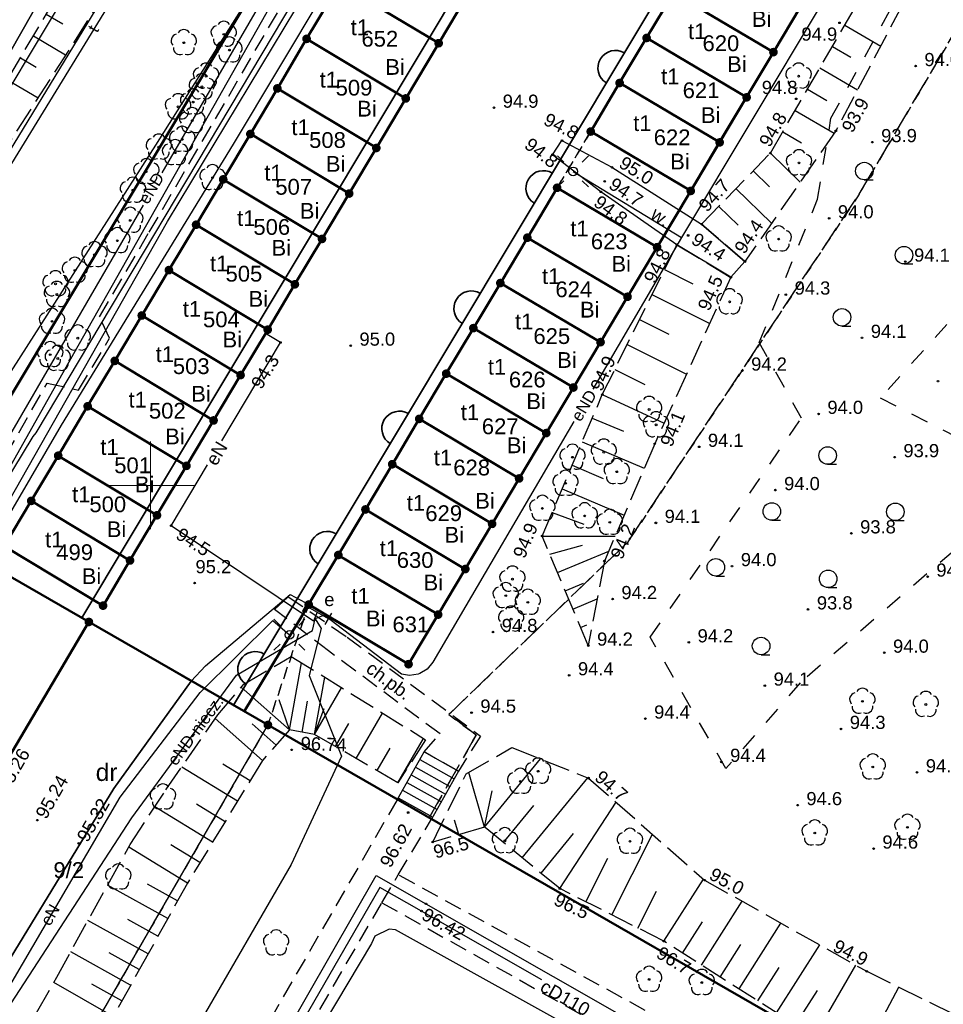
# Model space of a CAD drawing. Extents: x 7487549 to 7487844, y 5781020 to 5781260.
# Tile 3 of 13: x 7487593 to 7487645, y 5781070 to 5781127. Entities that reach past the tile are written whole.
import ezdxf

# ---------------------------------------------------------------- set-up
doc = ezdxf.new("R2010")
doc.units = 0
doc.header["$MEASUREMENT"] = 0
for name, pattern in [('4001', [0]), ('4002', [2, 1, -1]), ('4004', [4, 3, -1]), ('4010', [5, 3, -2]), ('4216', [0]), ('4512', [0]), ('4513', [3, 2, -1]), ('4731', [0]), ('4751', [0]), ('4761', [0]), ('4764', [3, 2, -1])]:
    doc.linetypes.add(name, pattern=pattern)
doc.layers.get('0').update_dxf_attribs({"linetype": 'CONTINUOUS'})
doc.layers.add('! strefy mpzp', color=150, linetype='CONTINUOUS', lineweight=50)
for name, color, linetype in [('1', 7, 'CONTINUOUS'), ('1246', 7, 'CONTINUOUS'), ('1361', 7, 'CONTINUOUS'), ('1363', 250, 'CONTINUOUS'), ('1422', 104, 'CONTINUOUS'), ('1423', 104, 'CONTINUOUS'), ('1434', 7, 'CONTINUOUS'), ('1709', 7, 'CONTINUOUS'), ('1736', 135, 'CONTINUOUS'), ('1766', 1, 'CONTINUOUS'), ('1811', 7, 'CONTINUOUS'), ('1812', 7, 'CONTINUOUS'), ('4512', 7, 'CONTINUOUS'), ('4513', 7, 'CONTINUOUS'), ('4731', 135, 'CONTINUOUS'), ('4751', 40, 'CONTINUOUS'), ('4761', 1, 'CONTINUOUS'), ('4764', 1, 'CONTINUOUS'), ('5214', 130, 'CONTINUOUS'), ('5216', 7, 'CONTINUOUS'), ('5220', 82, 'CONTINUOUS'), ('5230', 104, 'CONTINUOUS'), ('5310', 7, 'CONTINUOUS'), ('5334', 7, 'CONTINUOUS'), ('5434', 104, 'CONTINUOUS'), ('5511', 8, 'CONTINUOUS'), ('5515', 7, 'CONTINUOUS'), ('5852', 8, 'CONTINUOUS'), ('6216', 7, 'CONTINUOUS'), ('6230', 7, 'CONTINUOUS'), ('6302', 7, 'CONTINUOUS'), ('6731', 7, 'CONTINUOUS'), ('6751', 7, 'CONTINUOUS'), ('6761', 7, 'CONTINUOUS'), ('6801', 7, 'CONTINUOUS'), ('6802', 7, 'CONTINUOUS'), ('Nieprzekraczalna linia zabudowy', 7, 'CONTINUOUS')]:
    doc.layers.add(name, color=color, linetype=linetype)
doc.styles.get("Standard").update_dxf_attribs({"font": 'arial.ttf'})
doc.linetypes.add('3117-500', pattern='A,2.5,0,[3,ksztalty.shx,S=1,R=-90,X=0,Y=0],2.5', length=5)

# ---------------------------------------------------------------- blocks, each defined once
blk = doc.blocks.new('1363')
at = {"layer": '1363', "color": 250, "linetype": 'Continuous'}
for p, q in [((-1.06, 1.06), (-1.77, 1.77)), ((1.06, 1.06), (1.77, 1.77)), ((-1.06, -1.06), (-1.77, -1.77)), ((1.06, -1.06), (1.77, -1.77))]:
    blk.add_line(p, q, dxfattribs=at)
blk.add_circle((0, 0), 0.5, dxfattribs=at)
blk = doc.blocks.new('1361')
at = {"layer": '1361', "color": 7, "linetype": 'Continuous'}
blk.add_circle((0, 0), 0.5, dxfattribs=at)
blk = doc.blocks.new('1709')
at = {"layer": '1709', "color": 7, "linetype": 'Continuous'}
for p, q in [((-1.5, 0.75), (-1.5, -0.75)), ((-1.5, 0), (1.5, 0)), ((1.5, 0.75), (1.5, -0.75))]:
    blk.add_line(p, q, dxfattribs=at)
blk = doc.blocks.new('1736')
at = {"layer": '1736', "color": 212, "linetype": 'Continuous', "true_color": 0xd200d2}
blk.add_circle((0, 0), 0.09, dxfattribs=at)
blk = doc.blocks.new('1766')
at = {"layer": '1766', "color": 1, "linetype": 'Continuous'}
blk.add_circle((0, 0), 0.09, dxfattribs=at)
blk = doc.blocks.new('1811')
at = {"layer": '1811', "color": 7, "linetype": 'Continuous'}
blk.add_circle((0, 0), 0.09, dxfattribs=at)
blk = doc.blocks.new('1812')
at = {"layer": '1812', "color": 7, "linetype": 'Continuous'}
blk.add_circle((0, 0), 0.09, dxfattribs=at)
blk = doc.blocks.new('1423')
at = {"layer": '1423', "color": 104, "linetype": 'Continuous'}
for centre, start, end in [((0, 0.75), 30.19, 149.77), ((-0.71, 0.23), 102.5, 221.75), ((0.71, 0.23), 318.3, 77.49), ((-0.44, -0.61), 174.33, 293.45), ((0.44, -0.61), 246.24, 5.74)]:
    blk.add_arc(centre, 0.75, start, end, dxfattribs=at)
blk = doc.blocks.new('1422')
at = {"layer": '1422', "color": 96, "linetype": 'Continuous', "true_color": 0x008000}
blk.add_circle((0, 0), 0.1, dxfattribs=at)
for centre, start, end in [((0, 0.75), 30.19, 149.77), ((-0.71, 0.23), 102.5, 221.75), ((0.71, 0.23), 318.3, 77.49), ((-0.44, -0.61), 174.33, 293.45), ((0.44, -0.61), 246.24, 5.74)]:
    blk.add_arc(centre, 0.75, start, end, dxfattribs=at)
blk = doc.blocks.new('1246')
at = {"linetype": 'Continuous', "true_color": 0xfeffff}
h = blk.add_hatch(color=7, dxfattribs=at)
h.dxf.hatch_style = 1
h.paths.add_polyline_path([(-0.25, 0, 1), (0.25, 0, 1)])
at = {"linetype": 'Continuous', "lineweight": 0}
h = blk.add_hatch(color=0, dxfattribs=at)
edge = h.paths.add_edge_path()
edge.add_arc((0, 0), 0.045, 0, 360)
blk = doc.blocks.new('1434')
at = {"layer": '1434', "color": 0, "linetype": 'Continuous'}
blk.add_line((0, -1), (1, -1), dxfattribs=at)
blk.add_circle((0, 0), 1, dxfattribs=at)
blk = doc.blocks.new('*U341')
at = {"layer": 'Nieprzekraczalna linia zabudowy', "color": 150, "lineweight": 35}
blk.add_arc((2.404, 0), 1, 0, 180, dxfattribs=at)
blk = doc.blocks.new('*U342')
at = {"layer": '! strefy mpzp', "color": 0, "linetype": 'ByBlock', "lineweight": -2, "transparency": 16777216, "rotation": 59.06851065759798}
for p in [(7487625.305, 5781121.766), (7487621.193, 5781114.904), (7487617.081, 5781108.041), (7487612.969, 5781101.179), (7487608.856, 5781094.317), (7487604.744, 5781087.455)]:
    blk.add_blockref('*U341', p, dxfattribs=at)

msp = doc.modelspace()

# ---------------------------------------------------------------- linework, layer by layer
at = {"layer": '! strefy mpzp'}
for points in [[(7487686.301, 5781040.558), (7487683.08, 5781042.41), (7487658.82, 5781056.35), (7487655.97, 5781057.99), (7487652.99, 5781059.7), (7487651.02, 5781060.84), (7487606.7, 5781086.33), (7487596.478, 5781092.208), (7487590.35, 5781095.73), (7487587.4, 5781097.42), (7487667.23, 5781230.64), (7487679.81, 5781251.643)], [(7487605.351, 5781087.106), (7487609.03, 5781093.2), (7487614.73, 5781089.8), (7487616.416, 5781092.632), (7487617.965, 5781095.232), (7487619.5, 5781097.81), (7487621.04, 5781100.4), (7487622.59, 5781102.99), (7487624.14, 5781105.59), (7487625.69, 5781108.18), (7487627.23, 5781110.77), (7487628.92, 5781113.6), (7487630.84, 5781116.81), (7487632.49, 5781119.58), (7487634.032, 5781122.153), (7487635.56, 5781124.73), (7487637.1, 5781127.31)]]:
    msp.add_lwpolyline(points, dxfattribs=at)
at = {"linetype": 'Continuous', "lineweight": 18, "ltscale": 0.5}
for points in [[(7487600, 5781097.5), (7487600, 5781100), (7487600, 5781102.5)], [(7487597.5, 5781100), (7487600, 5781100), (7487602.5, 5781100)]]:
    msp.add_lwpolyline(points, dxfattribs=at)
at = {"layer": '4512', "color": 7, "linetype": '4512', "lineweight": 25}
msp.add_lwpolyline([(7487589.643, 5781069.199), (7487597.909, 5781082.709), (7487602.318, 5781088.84), (7487603.138, 5781089.7), (7487607.967, 5781093.77), (7487608.837, 5781093.321)], dxfattribs=at)
at = {"layer": '4513', "color": 7, "linetype": '4513', "ltscale": 0.5}
for p, q in [((7487607.085, 5781092.924), (7487607.862, 5781093.649)), ((7487607.862, 5781093.649), (7487611.23, 5781091.34)), ((7487610.157, 5781090.56), (7487607.085, 5781092.924)), ((7487611.23, 5781091.34), (7487618.842, 5781085.698)), ((7487616.528, 5781085.827), (7487610.157, 5781090.56)), ((7487615.613, 5781084.797), (7487616.528, 5781085.827)), ((7487618.842, 5781085.698), (7487617.583, 5781083.691)), ((7487617.583, 5781083.691), (7487615.613, 5781084.797)), ((7487614.078, 5781082.062), (7487600.807, 5781059.103)), ((7487614.136, 5781077.782), (7487616.048, 5781080.956)), ((7487613.207, 5781076.184), (7487614.136, 5781077.782)), ((7487653.23, 5781056.33), (7487614.136, 5781077.782)), ((7487603.639, 5781059.724), (7487613.207, 5781076.184)), ((7487613.207, 5781076.184), (7487627.597, 5781068.113))]:
    msp.add_line(p, q, dxfattribs=at)
at = {"layer": '4731', "color": 212, "linetype": '4731', "true_color": 0xd200d2}
for points in [[(7487602.536, 5781059.672), (7487612.889, 5781077.742)], [(7487612.889, 5781077.742), (7487615.722, 5781076.123), (7487626.613, 5781069.899)], [(7487613.099, 5781077.062), (7487600.876, 5781055.879)], [(7487622.345, 5781071.783), (7487615.471, 5781075.708), (7487613.099, 5781077.062)]]:
    msp.add_lwpolyline(points, dxfattribs=at)
at = {"layer": '4751', "color": 30, "linetype": '4751', "true_color": 0xff9100}
for points in [[(7487562.711, 5781072.775), (7487579.318, 5781099.625), (7487588.965, 5781113.316), (7487610.277, 5781148.081), (7487631.831, 5781186.04), (7487651.053, 5781216.604), (7487668.994, 5781246.81), (7487672.033, 5781251.772)], [(7487583.267, 5781083.903), (7487600.972, 5781115.056), (7487614.96, 5781138.247), (7487621.2, 5781148.481), (7487626.874, 5781157.683), (7487634.151, 5781169.722), (7487641.306, 5781181.443), (7487662.373, 5781216.628), (7487673.625, 5781235.315), (7487678.867, 5781244.046), (7487683.31, 5781251.585)], [(7487590.392, 5781095.702), (7487594.927, 5781103.439), (7487604.733, 5781119.482), (7487627.917, 5781158.174), (7487644.366, 5781185.497), (7487664.341, 5781218.674), (7487664.776, 5781219.407)]]:
    msp.add_lwpolyline(points, dxfattribs=at)
at = {"layer": '4761', "color": 1, "linetype": '4761'}
for points in [[(7487585.339, 5781111.651), (7487601.955, 5781139.376), (7487624.317, 5781178.347), (7487624.811, 5781178.377), (7487625.229, 5781178.642), (7487625.39, 5781178.87), (7487625.5, 5781179.352), (7487625.364, 5781179.828), (7487625.285, 5781179.943), (7487637.495, 5781199.739), (7487648.846, 5781218.426), (7487662.086, 5781240.401), (7487668.905, 5781251.823)], [(7487669.383, 5781241.205), (7487662.372, 5781228.299), (7487658.477, 5781220.849), (7487645.397, 5781195.287), (7487634.052, 5781173.219), (7487625.55, 5781159.259), (7487616.625, 5781144.537), (7487611.387, 5781136.003), (7487606.912, 5781128.629), (7487600.642, 5781117.84)], [(7487683.471, 5781201.846), (7487682.932, 5781200.893), (7487679.145, 5781195.713), (7487661.635, 5781166.651), (7487647.579, 5781142.994), (7487646.364, 5781140.951), (7487630.318, 5781114.151), (7487625.244, 5781105.494)], [(7487585.3, 5781089.239), (7487585.783, 5781089.782), (7487589.879, 5781096.982), (7487589.861, 5781097.121), (7487593.295, 5781102.798), (7487593.471, 5781103.001), (7487607.607, 5781126.711), (7487611.218, 5781132.797), (7487618.744, 5781145.283), (7487624.545, 5781154.827)], [(7487585.3, 5781089.239), (7487595.62, 5781107.539), (7487607.732, 5781128.941), (7487612.344, 5781136.514), (7487618.06, 5781145.941), (7487619.773, 5781148.73)], [(7487624.123, 5781117.918), (7487630.318, 5781114.151)], [(7487599.572, 5781115.999), (7487588.487, 5781096.923), (7487585.299, 5781091.44), (7487583.1, 5781087.938), (7487578.608, 5781080.148), (7487575.656, 5781075.108)], [(7487604.074, 5781102.551), (7487607.42, 5781108.16), (7487606.566, 5781108.676)], [(7487624.167, 5781103.657), (7487616.109, 5781089.91), (7487615.799, 5781089.521), (7487615.377, 5781089.259), (7487615.278, 5781089.222), (7487614.786, 5781089.15), (7487614.319, 5781089.238), (7487609.922, 5781092.595), (7487609.39, 5781092.38)], [(7487609.51, 5781092.76), (7487609.31, 5781092.26), (7487601.18, 5781097.7), (7487603.256, 5781101.18)], [(7487584.327, 5781058.805), (7487590.171, 5781068.424), (7487598.267, 5781082.212), (7487602.829, 5781088.193), (7487606.992, 5781092.287), (7487607.931, 5781091.476)], [(7487590.227, 5781067.69), (7487591.774, 5781070.032), (7487598.929, 5781081.026), (7487604.911, 5781089.178), (7487609.238, 5781091.718), (7487609.39, 5781092.38)], [(7487609.39, 5781092.38), (7487609.75, 5781091.841), (7487609.055, 5781089.15), (7487610.895, 5781084.547), (7487608.033, 5781078.364), (7487602.726, 5781069.205)], [(7487637.505, 5781061.579), (7487613.994, 5781074.63), (7487613.625, 5781074.668), (7487612.812, 5781074.274), (7487612.609, 5781073.855), (7487603.162, 5781058.014), (7487602.831, 5781057.556), (7487598.857, 5781049.704), (7487600.51, 5781048.82)]]:
    msp.add_lwpolyline(points, dxfattribs=at)
at = {"layer": '4764', "color": 1, "linetype": '4764', "ltscale": 0.5}
msp.add_lwpolyline([(7487571.611, 5781066.099), (7487572.734, 5781068.046), (7487572.774, 5781068.626), (7487574.124, 5781070.846), (7487583.54, 5781087.386), (7487594.106, 5781105.837), (7487595.896, 5781105.438), (7487597.665, 5781108.398), (7487597.095, 5781109.628), (7487599.924, 5781114.458), (7487611.22, 5781133.77), (7487611.73, 5781134.14), (7487612.679, 5781135.751), (7487612.579, 5781136.341), (7487613.639, 5781138.061), (7487615.259, 5781138.021), (7487627.824, 5781158.676), (7487627.204, 5781159.446), (7487628.094, 5781161.006), (7487627.974, 5781161.676), (7487640.49, 5781182.051)], dxfattribs=at)
at = {"layer": '5214', "color": 7, "linetype": '4010', "lineweight": 35, "ltscale": 0.5}
for points in [[(7487679.81, 5781251.643), (7487667.23, 5781230.64), (7487587.4, 5781097.42), (7487569.383, 5781067.434)], [(7487569.383, 5781067.434), (7487587.4, 5781097.42), (7487667.23, 5781230.64), (7487679.81, 5781251.643)]]:
    msp.add_lwpolyline(points, dxfattribs=at)
at = {"layer": '5216', "color": 7, "linetype": '4216'}
for points in [[(7487664.351, 5781251.899), (7487562.516, 5781072.984)], [(7487562.516, 5781072.984), (7487664.351, 5781251.899)], [(7487764.501, 5781247.902), (7487714.69, 5781161.49), (7487712.48, 5781162.76), (7487652.99, 5781059.7), (7487651.02, 5781060.84), (7487606.7, 5781086.33), (7487596.48, 5781092.21), (7487590.35, 5781095.73), (7487587.4, 5781097.42), (7487667.23, 5781230.64), (7487679.81, 5781251.643)], [(7487679.81, 5781251.643), (7487667.23, 5781230.64), (7487587.4, 5781097.42)], [(7487618.12, 5781128.04), (7487616.45, 5781125.24), (7487610.79, 5781128.63), (7487612.47, 5781131.44), (7487618.12, 5781128.04)], [(7487637.1, 5781127.31), (7487635.56, 5781124.73), (7487629.85, 5781128.12), (7487631.39, 5781130.69), (7487637.1, 5781127.31)], [(7487614.57, 5781122.09), (7487608.91, 5781125.49), (7487610.79, 5781128.63), (7487616.45, 5781125.24), (7487614.57, 5781122.09)], [(7487635.56, 5781124.73), (7487634.03, 5781122.15), (7487628.32, 5781125.54), (7487629.85, 5781128.12), (7487635.56, 5781124.73)], [(7487614.57, 5781122.09), (7487612.89, 5781119.26), (7487607.24, 5781122.66), (7487608.91, 5781125.49), (7487614.57, 5781122.09)], [(7487634.03, 5781122.15), (7487632.49, 5781119.58), (7487626.78, 5781122.97), (7487628.32, 5781125.54), (7487634.03, 5781122.15)], [(7487632.49, 5781119.58), (7487630.84, 5781116.81), (7487625.13, 5781120.2), (7487626.78, 5781122.97), (7487632.49, 5781119.58)], [(7487612.89, 5781119.26), (7487611.34, 5781116.66), (7487605.7, 5781120.06), (7487607.24, 5781122.66), (7487612.89, 5781119.26)], [(7487611.34, 5781116.66), (7487609.79, 5781114.07), (7487604.15, 5781117.47), (7487605.7, 5781120.06), (7487611.34, 5781116.66)], [(7487609.79, 5781114.07), (7487608.24, 5781111.48), (7487602.6, 5781114.88), (7487604.15, 5781117.47), (7487609.79, 5781114.07)], [(7487628.92, 5781113.6), (7487627.23, 5781110.77), (7487621.51, 5781114.14), (7487623.21, 5781116.99), (7487628.92, 5781113.6)], [(7487608.24, 5781111.48), (7487606.69, 5781108.89), (7487601.05, 5781112.29), (7487602.6, 5781114.88), (7487608.24, 5781111.48)], [(7487627.23, 5781110.77), (7487625.69, 5781108.18), (7487619.97, 5781111.55), (7487621.51, 5781114.14), (7487627.23, 5781110.77)], [(7487606.69, 5781108.89), (7487605.14, 5781106.3), (7487599.5, 5781109.7), (7487601.05, 5781112.29), (7487606.69, 5781108.89)], [(7487625.69, 5781108.18), (7487624.14, 5781105.59), (7487618.43, 5781108.98), (7487619.97, 5781111.55), (7487625.69, 5781108.18)], [(7487605.14, 5781106.3), (7487603.6, 5781103.71), (7487597.96, 5781107.11), (7487599.5, 5781109.7), (7487605.14, 5781106.3)], [(7487624.14, 5781105.59), (7487622.59, 5781102.99), (7487616.88, 5781106.38), (7487618.43, 5781108.98), (7487624.14, 5781105.59)], [(7487603.6, 5781103.71), (7487602.05, 5781101.12), (7487596.41, 5781104.52), (7487597.96, 5781107.11), (7487603.6, 5781103.71)], [(7487622.59, 5781102.99), (7487621.04, 5781100.4), (7487615.34, 5781103.8), (7487616.88, 5781106.38), (7487622.59, 5781102.99)], [(7487602.05, 5781101.12), (7487600.37, 5781098.3), (7487594.73, 5781101.7), (7487596.41, 5781104.52), (7487602.05, 5781101.12)], [(7487621.04, 5781100.4), (7487619.5, 5781097.81), (7487613.8, 5781101.21), (7487615.34, 5781103.8), (7487621.04, 5781100.4)], [(7487600.37, 5781098.3), (7487598.83, 5781095.72), (7487593.19, 5781099.12), (7487594.73, 5781101.7), (7487600.37, 5781098.3)], [(7487619.5, 5781097.81), (7487617.97, 5781095.23), (7487612.27, 5781098.63), (7487613.8, 5781101.21), (7487619.5, 5781097.81)], [(7487598.83, 5781095.72), (7487597.29, 5781093.14), (7487591.65, 5781096.54), (7487593.19, 5781099.12), (7487598.83, 5781095.72)], [(7487616.42, 5781092.63), (7487610.72, 5781096.03), (7487612.27, 5781098.63), (7487617.97, 5781095.23), (7487616.42, 5781092.63)], [(7487614.73, 5781089.8), (7487609.03, 5781093.2), (7487610.72, 5781096.03), (7487616.42, 5781092.63), (7487614.73, 5781089.8)], [(7487584.75, 5781072.39), (7487578.5, 5781075.95), (7487590.35, 5781095.73), (7487596.48, 5781092.21), (7487584.75, 5781072.39)], [(7487595.19, 5781066.39), (7487584.75, 5781072.39), (7487596.48, 5781092.21), (7487606.7, 5781086.33), (7487595.19, 5781066.39)], [(7487595.19, 5781066.39), (7487606.7, 5781086.33), (7487651.02, 5781060.84), (7487652.99, 5781059.7), (7487655.97, 5781057.99), (7487658.82, 5781056.35), (7487671.11, 5781049.28), (7487659.78, 5781029.27), (7487647.35, 5781036.41), (7487639.55, 5781040.9), (7487626.4, 5781048.46), (7487595.19, 5781066.39)]]:
    msp.add_lwpolyline(points, dxfattribs=at)
at = {"layer": '5220', "color": 96, "linetype": '4004', "ltscale": 0.5, "true_color": 0x008000}
msp.add_lwpolyline([(7487671.81, 5781092.3), (7487652.99, 5781059.7), (7487651.02, 5781060.84), (7487615.9, 5781081.04), (7487618.59, 5781085.75), (7487617.03, 5781086.93), (7487627.26, 5781096.78), (7487640.46, 5781116.63), (7487647.96, 5781129.34), (7487671.81, 5781092.3)], dxfattribs=at)
at = {"layer": '5230', "color": 104, "linetype": '4002', "ltscale": 0.5}
for points in [[(7487679.81, 5781251.643), (7487667.23, 5781230.64), (7487659.05, 5781216.99), (7487658.18, 5781215.55), (7487587.4, 5781097.42), (7487569.383, 5781067.434)], [(7487587.4, 5781097.42), (7487658.18, 5781215.55)], [(7487689.76, 5781123.41), (7487671.81, 5781092.3), (7487652.99, 5781059.7), (7487651.02, 5781060.84), (7487615.9, 5781081.04), (7487618.59, 5781085.75), (7487617.03, 5781086.93), (7487627.26, 5781096.78), (7487640.46, 5781116.63), (7487647.96, 5781129.34), (7487653.92, 5781139.47), (7487677.85, 5781180.13)], [(7487637.1, 5781127.31), (7487635.56, 5781124.73), (7487634.03, 5781122.15), (7487632.49, 5781119.58), (7487630.84, 5781116.81), (7487625.13, 5781120.2), (7487626.78, 5781122.97), (7487628.32, 5781125.54), (7487629.85, 5781128.12), (7487631.39, 5781130.69), (7487632.93, 5781133.27), (7487634.47, 5781135.84), (7487636, 5781138.42), (7487637.54, 5781141), (7487639.19, 5781143.77), (7487644.9, 5781140.39), (7487643.25, 5781137.62), (7487641.71, 5781135.05), (7487640.18, 5781132.47), (7487638.64, 5781129.89), (7487637.1, 5781127.31)], [(7487647.96, 5781129.34), (7487640.46, 5781116.63), (7487627.26, 5781096.78), (7487617.03, 5781086.93), (7487618.59, 5781085.75), (7487615.9, 5781081.04), (7487606.7, 5781086.33), (7487609.03, 5781093.2), (7487614.73, 5781089.8), (7487616.42, 5781092.63), (7487617.97, 5781095.23), (7487619.5, 5781097.81), (7487621.04, 5781100.4), (7487622.59, 5781102.99), (7487624.14, 5781105.59), (7487625.69, 5781108.18), (7487627.23, 5781110.77), (7487628.92, 5781113.6), (7487623.21, 5781116.99), (7487625.13, 5781120.2), (7487630.84, 5781116.81), (7487632.49, 5781119.58), (7487634.03, 5781122.15), (7487635.56, 5781124.73), (7487637.1, 5781127.31)], [(7487618.12, 5781128.04), (7487616.45, 5781125.24), (7487614.57, 5781122.09), (7487612.89, 5781119.26), (7487611.34, 5781116.66), (7487609.79, 5781114.07), (7487608.24, 5781111.48), (7487606.69, 5781108.89), (7487605.14, 5781106.3), (7487603.6, 5781103.71), (7487602.05, 5781101.12), (7487600.37, 5781098.3), (7487598.83, 5781095.72), (7487597.29, 5781093.14), (7487591.65, 5781096.54), (7487593.19, 5781099.12), (7487594.73, 5781101.7), (7487596.41, 5781104.52), (7487597.96, 5781107.11), (7487599.5, 5781109.7), (7487601.05, 5781112.29), (7487602.6, 5781114.88), (7487604.15, 5781117.47), (7487605.7, 5781120.06), (7487607.24, 5781122.66), (7487608.91, 5781125.49), (7487610.79, 5781128.63)], [(7487629.85, 5781128.12), (7487628.32, 5781125.54), (7487626.78, 5781122.97), (7487625.13, 5781120.2), (7487623.21, 5781116.99), (7487621.51, 5781114.14), (7487619.97, 5781111.55), (7487618.43, 5781108.98), (7487616.88, 5781106.38), (7487615.34, 5781103.8), (7487613.8, 5781101.21), (7487612.27, 5781098.63), (7487610.72, 5781096.03), (7487609.03, 5781093.2), (7487606.7, 5781086.33), (7487596.48, 5781092.21), (7487590.35, 5781095.73)], [(7487622.59, 5781102.99), (7487621.04, 5781100.4), (7487619.5, 5781097.81), (7487617.97, 5781095.23), (7487616.42, 5781092.63), (7487614.73, 5781089.8), (7487609.03, 5781093.2), (7487610.72, 5781096.03), (7487612.27, 5781098.63), (7487613.8, 5781101.21), (7487615.34, 5781103.8), (7487616.88, 5781106.38), (7487618.43, 5781108.98), (7487619.97, 5781111.55), (7487621.51, 5781114.14), (7487623.21, 5781116.99), (7487628.92, 5781113.6), (7487627.23, 5781110.77), (7487625.69, 5781108.18), (7487624.14, 5781105.59), (7487622.59, 5781102.99)], [(7487572.337, 5781065.683), (7487578.5, 5781075.95), (7487590.35, 5781095.73), (7487596.48, 5781092.21), (7487584.75, 5781072.39)], [(7487578.651, 5781062.061), (7487584.75, 5781072.39), (7487596.48, 5781092.21), (7487606.7, 5781086.33), (7487595.19, 5781066.39), (7487589.202, 5781056.009)], [(7487589.202, 5781056.009), (7487595.19, 5781066.39), (7487606.7, 5781086.33), (7487615.9, 5781081.04), (7487651.02, 5781060.84), (7487652.99, 5781059.7), (7487655.97, 5781057.99), (7487658.82, 5781056.35), (7487671.11, 5781049.28), (7487683.08, 5781042.41), (7487686.301, 5781040.558)]]:
    msp.add_lwpolyline(points, dxfattribs=at)
at = {"layer": '5310', "color": 7, "linetype": '4001', "lineweight": 50}
for points in [[(7487618.12, 5781128.041), (7487616.45, 5781125.241), (7487610.79, 5781128.63), (7487612.47, 5781131.44), (7487618.12, 5781128.041)], [(7487637.098, 5781127.315), (7487635.559, 5781124.734), (7487629.849, 5781128.124), (7487631.388, 5781130.694), (7487637.098, 5781127.315)], [(7487616.45, 5781125.241), (7487614.571, 5781122.091), (7487608.911, 5781125.49), (7487610.79, 5781128.63), (7487616.45, 5781125.241)], [(7487635.559, 5781124.734), (7487634.029, 5781122.154), (7487628.319, 5781125.543), (7487629.849, 5781128.124), (7487635.559, 5781124.734)], [(7487614.571, 5781122.091), (7487612.892, 5781119.261), (7487607.242, 5781122.659), (7487608.911, 5781125.49), (7487614.571, 5781122.091)], [(7487634.029, 5781122.154), (7487632.49, 5781119.584), (7487626.78, 5781122.973), (7487628.319, 5781125.543), (7487634.029, 5781122.154)], [(7487632.49, 5781119.584), (7487630.84, 5781116.814), (7487625.13, 5781120.203), (7487626.78, 5781122.973), (7487632.49, 5781119.584)], [(7487612.892, 5781119.261), (7487611.342, 5781116.66), (7487605.702, 5781120.059), (7487607.242, 5781122.659), (7487612.892, 5781119.261)], [(7487611.342, 5781116.66), (7487609.793, 5781114.07), (7487604.153, 5781117.469), (7487605.702, 5781120.059), (7487611.342, 5781116.66)], [(7487609.793, 5781114.07), (7487608.244, 5781111.48), (7487602.604, 5781114.879), (7487604.153, 5781117.469), (7487609.793, 5781114.07)], [(7487628.921, 5781113.603), (7487627.232, 5781110.773), (7487621.512, 5781114.142), (7487623.211, 5781116.992), (7487628.921, 5781113.603)], [(7487608.244, 5781111.48), (7487606.694, 5781108.89), (7487601.054, 5781112.288), (7487602.604, 5781114.879), (7487608.244, 5781111.48)], [(7487627.232, 5781110.773), (7487625.692, 5781108.183), (7487619.972, 5781111.552), (7487621.512, 5781114.142), (7487627.232, 5781110.773)], [(7487606.694, 5781108.89), (7487605.145, 5781106.299), (7487599.505, 5781109.698), (7487601.054, 5781112.288), (7487606.694, 5781108.89)], [(7487625.692, 5781108.183), (7487624.143, 5781105.593), (7487618.433, 5781108.982), (7487619.972, 5781111.552), (7487625.692, 5781108.183)], [(7487605.145, 5781106.299), (7487603.595, 5781103.709), (7487597.955, 5781107.108), (7487599.505, 5781109.698), (7487605.145, 5781106.299)], [(7487624.143, 5781105.593), (7487622.594, 5781102.993), (7487616.884, 5781106.381), (7487618.433, 5781108.982), (7487624.143, 5781105.593)], [(7487603.595, 5781103.709), (7487602.046, 5781101.119), (7487596.406, 5781104.518), (7487597.955, 5781107.108), (7487603.595, 5781103.709)], [(7487622.594, 5781102.993), (7487621.044, 5781100.402), (7487615.344, 5781103.801), (7487616.884, 5781106.381), (7487622.594, 5781102.993)], [(7487602.046, 5781101.119), (7487600.367, 5781098.299), (7487594.726, 5781101.698), (7487596.406, 5781104.518), (7487602.046, 5781101.119)], [(7487621.044, 5781100.402), (7487619.505, 5781097.812), (7487613.805, 5781101.211), (7487615.344, 5781103.801), (7487621.044, 5781100.402)], [(7487600.367, 5781098.299), (7487598.827, 5781095.719), (7487593.187, 5781099.118), (7487594.726, 5781101.698), (7487600.367, 5781098.299)], [(7487619.505, 5781097.812), (7487617.965, 5781095.232), (7487612.265, 5781098.631), (7487613.805, 5781101.211), (7487619.505, 5781097.812)], [(7487598.827, 5781095.719), (7487597.288, 5781093.139), (7487591.648, 5781096.537), (7487593.187, 5781099.118), (7487598.827, 5781095.719)], [(7487617.965, 5781095.232), (7487616.416, 5781092.632), (7487610.716, 5781096.031), (7487612.265, 5781098.631), (7487617.965, 5781095.232)], [(7487616.416, 5781092.632), (7487614.727, 5781089.802), (7487609.027, 5781093.201), (7487610.716, 5781096.031), (7487616.416, 5781092.632)], [(7487596.478, 5781092.208), (7487584.752, 5781072.388), (7487578.502, 5781075.946), (7487590.348, 5781095.727), (7487596.478, 5781092.208)]]:
    msp.add_lwpolyline(points, dxfattribs=at)
at = {"layer": '5334'}
for points in [[(7487615.368, 5781084.361), (7487617.338, 5781083.255)], [(7487614.879, 5781083.489), (7487616.849, 5781082.383)], [(7487615.123, 5781083.925), (7487617.093, 5781082.819)], [(7487614.634, 5781083.053), (7487616.604, 5781081.947)], [(7487614.389, 5781082.617), (7487616.359, 5781081.511)], [(7487614.144, 5781082.181), (7487616.114, 5781081.075)]]:
    msp.add_lwpolyline(points, dxfattribs=at)
at = {"layer": '5334', "color": 7, "linetype": '4001'}
msp.add_polyline3d([(7487617.583, 5781083.691, 0), (7487616.048, 5781080.956, 0), (7487614.078, 5781082.062, 0), (7487615.613, 5781084.797, 0), (7487617.583, 5781083.691, 0)], dxfattribs=at)
at = {"layer": '5434', "color": 96, "linetype": '4002', "true_color": 0x008000}
msp.add_lwpolyline([(7487665.37, 5781157.182), (7487664.409, 5781143.427), (7487659.159, 5781133.444), (7487649.915, 5781131.151), (7487646.365, 5781121.538), (7487646.809, 5781110.667), (7487641.661, 5781104.992), (7487646.015, 5781102.784), (7487648.869, 5781098.863), (7487637.095, 5781088.741), (7487632.847, 5781083.847), (7487628.532, 5781091.336), (7487637.159, 5781103.839), (7487634.755, 5781108.153), (7487638.076, 5781116.336), (7487638.847, 5781120.963), (7487645.59, 5781133.259), (7487651.661, 5781142.631), (7487656.619, 5781151.197), (7487661.802, 5781160.21)], close=True, dxfattribs=at)
at = {"layer": '5511', "color": 8, "linetype": 'Continuous'}
msp.add_lwpolyline([(7487578.649, 5781062.062), (7487584.752, 5781072.388), (7487596.478, 5781092.208), (7487602.318, 5781088.84), (7487597.909, 5781082.709), (7487589.643, 5781069.199), (7487589.453, 5781068.639), (7487589.623, 5781068.069), (7487590.093, 5781067.499), (7487593.313, 5781065.579), (7487588.004, 5781056.696)], dxfattribs=at)
at = {"layer": '5515', "color": 7, "linetype": '4001'}
msp.add_lwpolyline([(7487562.622, 5781072.87), (7487570.837, 5781085.616), (7487582.827, 5781104.13), (7487597.687, 5781128.523), (7487628.264, 5781176.212), (7487658.07, 5781226.659), (7487664.323, 5781223.527), (7487647.723, 5781195.827), (7487631.694, 5781169.216), (7487600.29, 5781119.431), (7487567.77, 5781068.586)], dxfattribs=at)
msp.add_polyline3d([(7487623.487, 5781119.685, 0), (7487626.34, 5781118.161, 0), (7487631.461, 5781114.912, 0), (7487633.931, 5781112.775, 0), (7487633.126, 5781111.879, 0), (7487630.045, 5781113.742, 0), (7487625.708, 5781116.759, 0), (7487622.948, 5781118.878, 0), (7487623.487, 5781119.685, 0)], dxfattribs=at)
at = {"layer": '5852', "color": 7, "linetype": '4001'}
for p, q in [((7487594.048, 5781126.905), (7487594.991, 5781126.348)), ((7487639.635, 5781126.27), (7487641.683, 5781125.079)), ((7487593.311, 5781125.656), (7487595.148, 5781124.571)), ((7487638.927, 5781125.053), (7487639.975, 5781124.443)), ((7487592.573, 5781124.408), (7487593.469, 5781123.879)), ((7487638.218, 5781123.835), (7487640.364, 5781122.587)), ((7487591.836, 5781123.159), (7487593.582, 5781122.132)), ((7487637.51, 5781122.617), (7487638.608, 5781121.979)), ((7487636.802, 5781121.4), (7487639.029, 5781120.105)), ((7487636.094, 5781120.183), (7487637.158, 5781119.564)), ((7487635.386, 5781118.965), (7487637.089, 5781117.316)), ((7487634.405, 5781117.952), (7487635.339, 5781117.047)), ((7487633.423, 5781116.939), (7487635.457, 5781114.969)), ((7487632.442, 5781115.925), (7487633.542, 5781114.861)), ((7487629.336, 5781112.316), (7487630.962, 5781111.508)), ((7487628.627, 5781110.891), (7487631.925, 5781109.251)), ((7487627.919, 5781109.465), (7487629.591, 5781108.634)), ((7487627.21, 5781108.04), (7487630.601, 5781106.354)), ((7487626.501, 5781106.615), (7487628.22, 5781105.76)), ((7487625.792, 5781105.189), (7487629.325, 5781103.562)), ((7487625.22, 5781103.843), (7487626.993, 5781103.09)), ((7487624.648, 5781102.498), (7487628.19, 5781100.993)), ((7487624.077, 5781101.152), (7487625.845, 5781100.4)), ((7487623.505, 5781099.806), (7487627.037, 5781098.305)), ((7487622.933, 5781098.461), (7487624.728, 5781097.784)), ((7487622.361, 5781097.115), (7487626.524, 5781097.107)), ((7487622.8, 5781096.072), (7487624.662, 5781096.59)), ((7487623.238, 5781095.029), (7487626.159, 5781096.257)), ((7487623.677, 5781093.986), (7487624.717, 5781094.423)), ((7487624.116, 5781092.943), (7487625.502, 5781093.526)), ((7487624.554, 5781091.9), (7487624.901, 5781092.046)), ((7487607.933, 5781086.048), (7487608.618, 5781089.878)), ((7487609.365, 5781085.792), (7487609.948, 5781089.054)), ((7487607.933, 5781086.048), (7487605.177, 5781088.479)), ((7487609.365, 5781085.792), (7487610.911, 5781088.457)), ((7487607.933, 5781086.048), (7487607.335, 5781087.764)), ((7487608.649, 5781085.92), (7487608.966, 5781087.693)), ((7487609.365, 5781085.792), (7487609.906, 5781087.268)), ((7487611.742, 5781084.412), (7487613.248, 5781087.008)), ((7487606.4, 5781084.31), (7487603.693, 5781086.698)), ((7487607.167, 5781085.179), (7487605.796, 5781086.388)), ((7487610.554, 5781085.102), (7487611.317, 5781086.417)), ((7487614.119, 5781083.033), (7487615.585, 5781085.56)), ((7487612.93, 5781083.723), (7487613.674, 5781085.003)), ((7487605.685, 5781083.143), (7487604.122, 5781084.1)), ((7487614.119, 5781083.033), (7487614.882, 5781084.278)), ((7487619.075, 5781080.502), (7487622.258, 5781084.393)), ((7487604.969, 5781081.975), (7487601.781, 5781083.929)), ((7487619.075, 5781080.502), (7487618.173, 5781083.626)), ((7487621.223, 5781078.746), (7487624.962, 5781083.318)), ((7487619.075, 5781080.502), (7487619.499, 5781082.571)), ((7487604.253, 5781080.807), (7487602.628, 5781081.804)), ((7487620.149, 5781079.624), (7487621.879, 5781081.74)), ((7487623.37, 5781076.989), (7487626.577, 5781081.921)), ((7487603.538, 5781079.64), (7487600.247, 5781081.657)), ((7487617.594, 5781080.075), (7487617.358, 5781080.893)), ((7487622.296, 5781077.867), (7487624.156, 5781080.141)), ((7487626.339, 5781075.49), (7487628.66, 5781080.089)), ((7487602.822, 5781078.473), (7487601.159, 5781079.492)), ((7487602.107, 5781077.305), (7487598.756, 5781079.359)), ((7487624.854, 5781076.24), (7487626.112, 5781078.732)), ((7487601.545, 5781076.296), (7487599.829, 5781077.251)), ((7487629.307, 5781073.992), (7487631.562, 5781077.537)), ((7487600.983, 5781075.286), (7487597.552, 5781077.196)), ((7487627.823, 5781074.741), (7487628.886, 5781076.848)), ((7487631.452, 5781072.627), (7487633.771, 5781076.272)), ((7487599.859, 5781073.267), (7487596.429, 5781075.177)), ((7487600.421, 5781074.276), (7487598.705, 5781075.232)), ((7487630.379, 5781073.31), (7487631.52, 5781075.103)), ((7487633.597, 5781071.263), (7487635.99, 5781075.025)), ((7487598.863, 5781071.478), (7487595.442, 5781073.383)), ((7487599.361, 5781072.372), (7487597.648, 5781073.326)), ((7487632.525, 5781071.945), (7487633.702, 5781073.797)), ((7487635.742, 5781069.899), (7487638.209, 5781073.777)), ((7487634.669, 5781070.581), (7487635.885, 5781072.491)), ((7487637.887, 5781068.534), (7487640.266, 5781072.621)), ((7487597.866, 5781069.688), (7487594.475, 5781071.635)), ((7487598.364, 5781070.583), (7487596.656, 5781071.534)), ((7487636.815, 5781069.216), (7487638.067, 5781071.185)), ((7487640.487, 5781067.155), (7487642.722, 5781071.368))]:
    msp.add_line(p, q, dxfattribs=at)
at = {"layer": '5852', "color": 7, "linetype": '4004', "ltscale": 0.5}
for points in [[(7487561.64, 5781073.921), (7487566.023, 5781081.18), (7487583.536, 5781109), (7487591.836, 5781123.159), (7487622.81, 5781175.598), (7487637.94, 5781201.385), (7487662.842, 5781243.034), (7487668.046, 5781251.838)], [(7487672.86, 5781251.758), (7487666.531, 5781240.999), (7487628.774, 5781177.008), (7487609.379, 5781146.725), (7487589.851, 5781116.324), (7487585.173, 5781107.754), (7487570.837, 5781085.616), (7487562.622, 5781072.87)], [(7487591.377, 5781055.783), (7487588.361, 5781057.52), (7487593.42, 5781065.7), (7487592.193, 5781066.415), (7487592.499, 5781068.154), (7487594.646, 5781071.937), (7487596.587, 5781075.464), (7487598.836, 5781079.503), (7487600.879, 5781082.622), (7487603.843, 5781086.916), (7487605.326, 5781088.654), (7487608.034, 5781090.24), (7487615.703, 5781085.487), (7487614.119, 5781083.033), (7487609.365, 5781085.792), (7487607.933, 5781086.048), (7487606.4, 5781084.31), (7487602.107, 5781077.305), (7487599.859, 5781073.267), (7487597.866, 5781069.688), (7487595.719, 5781066.059), (7487595.209, 5781062.582), (7487591.377, 5781055.783)]]:
    msp.add_lwpolyline(points, dxfattribs=at)
for points in [[(7487655.781, 5781147.953), (7487651.968, 5781141.322), (7487643.885, 5781129.243), (7487639.122, 5781120.238), (7487633.931, 5781112.775), (7487631.461, 5781114.912), (7487635.386, 5781118.965), (7487648.132, 5781140.88), (7487655.048, 5781152.565), (7487662.545, 5781164.241), (7487669.914, 5781179.329), (7487678.605, 5781192.889), (7487680.326, 5781195.258), (7487684.43, 5781198.92), (7487684.27, 5781196.83), (7487681.769, 5781193.872), (7487680.145, 5781190.115), (7487672.484, 5781177.047), (7487664.448, 5781162.532)], [(7487625.914, 5781095.686), (7487624.993, 5781090.857), (7487622.361, 5781097.115), (7487625.792, 5781105.189), (7487630.045, 5781113.742), (7487633.126, 5781111.879), (7487628.784, 5781102.377)], [(7487652.84, 5781066.386), (7487658.226, 5781063.541), (7487655.702, 5781059.192), (7487648.287, 5781063.016), (7487637.887, 5781068.534), (7487629.307, 5781073.992), (7487623.37, 5781076.989), (7487619.075, 5781080.502), (7487616.113, 5781079.647), (7487618.012, 5781083.533), (7487620.62, 5781085.044), (7487625.012, 5781083.298), (7487631.633, 5781077.474), (7487640.886, 5781072.272)]]:
    msp.add_lwpolyline(points, close=True, dxfattribs=at)
at = {"layer": 'Nieprzekraczalna linia zabudowy', "color": 150, "linetype": '3117-500', "lineweight": 35, "flags": 128}
msp.add_lwpolyline([(7487596.075, 5781092.442), (7487675.808, 5781225.5), (7487691.352, 5781251.452)], dxfattribs=at)
at = {"layer": 'Nieprzekraczalna linia zabudowy', "color": 150, "lineweight": 35, "flags": 128}
msp.add_lwpolyline([(7487604.744, 5781087.455), (7487684.386, 5781220.36), (7487702.894, 5781251.261)], dxfattribs=at)

# ---------------------------------------------------------------- block references
at = {"layer": '! strefy mpzp', "color": 150}
msp.add_blockref('*U342', (0, 0), dxfattribs=at)
at = {"layer": '1246', "color": 7}
for p in [(7487608.91, 5781125.49), (7487628.32, 5781125.54), (7487616.45, 5781125.24), (7487635.56, 5781124.73), (7487607.24, 5781122.66), (7487626.78, 5781122.97), (7487614.57, 5781122.09), (7487634.03, 5781122.15), (7487605.7, 5781120.06), (7487625.13, 5781120.2), (7487612.89, 5781119.26), (7487632.49, 5781119.58), (7487604.15, 5781117.47), (7487623.21, 5781116.99), (7487611.34, 5781116.66), (7487630.84, 5781116.81), (7487602.6, 5781114.88), (7487609.79, 5781114.07), (7487621.51, 5781114.14), (7487628.92, 5781113.6), (7487601.05, 5781112.29), (7487608.24, 5781111.48), (7487619.97, 5781111.55), (7487627.23, 5781110.77), (7487599.5, 5781109.7), (7487606.69, 5781108.89), (7487618.43, 5781108.98), (7487625.69, 5781108.18), (7487597.96, 5781107.11), (7487605.14, 5781106.3), (7487616.88, 5781106.38), (7487624.14, 5781105.59), (7487596.41, 5781104.52), (7487603.6, 5781103.71), (7487615.34, 5781103.8), (7487622.59, 5781102.99), (7487594.73, 5781101.7), (7487613.8, 5781101.21), (7487602.05, 5781101.12), (7487621.04, 5781100.4), (7487593.19, 5781099.12), (7487612.27, 5781098.63), (7487600.37, 5781098.3), (7487619.5, 5781097.81), (7487598.83, 5781095.72), (7487610.72, 5781096.03), (7487617.97, 5781095.23), (7487597.29, 5781093.14), (7487609.03, 5781093.2), (7487596.48, 5781092.21), (7487616.42, 5781092.63), (7487614.73, 5781089.8), (7487606.7, 5781086.33)]:
    msp.add_blockref('1246', p, dxfattribs=at)
at = {"layer": '1361', "color": 7, "xscale": 0.5, "yscale": 0.5}
for p in [(7487624.121, 5781117.923), (7487607.931, 5781091.476)]:
    msp.add_blockref('1361', p, dxfattribs=at)
at = {"layer": '1363', "color": 250, "xscale": 0.5, "yscale": 0.5}
for p in [(7487624.121, 5781117.923), (7487607.931, 5781091.476)]:
    msp.add_blockref('1363', p, dxfattribs=at)
at = {"layer": '1422', "color": 104, "xscale": 0.5, "yscale": 0.5}
for p in [(7487604.182, 5781125.749), (7487601.902, 5781125.268), (7487604.502, 5781124.849), (7487603.172, 5781123.359), (7487637, 5781123.36), (7487602.932, 5781122.749), (7487601.572, 5781121.608), (7487602.432, 5781121.879), (7487602.383, 5781120.819), (7487601.813, 5781119.748), (7487600.473, 5781119.308), (7487601.403, 5781118.988), (7487637.02, 5781118.41), (7487599.763, 5781117.908), (7487603.543, 5781117.569), (7487598.994, 5781116.848), (7487598.844, 5781115.128), (7487598.104, 5781113.968), (7487635.86, 5781114.06), (7487596.804, 5781113.168), (7487595.685, 5781112.277), (7487594.575, 5781111.507), (7487594.655, 5781110.897), (7487633.06, 5781110.48), (7487594.375, 5781109.367), (7487595.845, 5781108.408), (7487594.276, 5781107.467), (7487594.706, 5781107.247), (7487628.466, 5781104.335), (7487628.86, 5781103.46), (7487625.88, 5781101.9), (7487624.09, 5781101.61), (7487626.618, 5781100.783), (7487623.689, 5781100.119), (7487622.37, 5781098.69), (7487624.786, 5781098.262), (7487626.215, 5781097.895), (7487620.66, 5781094.65), (7487620.28, 5781093.71), (7487621.54, 5781093.33), (7487620.59, 5781092.37), (7487640.641, 5781087.681), (7487644.26, 5781087.5), (7487641.231, 5781083.932), (7487622.13, 5781083.69), (7487621.11, 5781083.11), (7487643.21, 5781080.49), (7487637.918, 5781080.165), (7487620.233, 5781079.72), (7487627.37, 5781079.69), (7487628.46, 5781071.81), (7487631.47, 5781071.63)]:
    msp.add_blockref('1422', p, dxfattribs=at)
at = {"layer": '1423', "color": 104, "xscale": 0.5, "yscale": 0.5}
for p in [(7487600.709, 5781082.22), (7487598.16, 5781077.65), (7487607.17, 5781073.891)]:
    msp.add_blockref('1423', p, dxfattribs=at)
at = {"layer": '1709', "color": 7, "xscale": 0.5, "yscale": 0.5, "rotation": 150.281492}
msp.add_blockref('1709', (7487609.51, 5781092.76), dxfattribs=at)
at = {"layer": '1736', "color": 212, "true_color": 0xd200d2, "xscale": 0.5, "yscale": 0.5, "rotation": 330.2446150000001}
for p in [(7487615.722, 5781076.123), (7487615.471, 5781075.708)]:
    msp.add_blockref('1736', p, dxfattribs=at)
at = {"layer": '1766', "color": 1, "xscale": 0.5, "yscale": 0.5}
for p in [(7487607.42, 5781108.16), (7487601.18, 5781097.7)]:
    msp.add_blockref('1766', p, dxfattribs=at)
at = {"layer": '1811', "color": 7, "xscale": 0.5, "yscale": 0.5}
for p in [(7487608.058, 5781084.911), (7487614.708, 5781081.332), (7487593.54, 5781080.899), (7487595.9, 5781079.579)]:
    msp.add_blockref('1811', p, dxfattribs=at)
at = {"layer": '1812', "color": 7, "xscale": 0.5, "yscale": 0.5}
for p in [(7487639.33, 5781126.404), (7487643.68, 5781123.934), (7487636.86, 5781122.064), (7487619.606, 5781121.557), (7487639.122, 5781120.238), (7487623.487, 5781119.685), (7487641.21, 5781119.594), (7487622.948, 5781118.878), (7487635.386, 5781118.965), (7487626.34, 5781118.161), (7487625.927, 5781117.352), (7487625.708, 5781116.759), (7487631.461, 5781114.912), (7487638.74, 5781115.244), (7487630.692, 5781114.269), (7487630.045, 5781113.742), (7487633.931, 5781112.775), (7487643.09, 5781112.774), (7487633.126, 5781111.879), (7487636.27, 5781110.894), (7487640.62, 5781108.424), (7487611.428, 5781107.977), (7487633.79, 5781106.554), (7487644.96, 5781105.954), (7487625.792, 5781105.189), (7487638.14, 5781104.084), (7487628.784, 5781102.377), (7487631.32, 5781102.204), (7487642.48, 5781101.614), (7487635.67, 5781099.734), (7487628.85, 5781097.864), (7487622.361, 5781097.115), (7487640.01, 5781097.264), (7487625.914, 5781095.686), (7487633.2, 5781095.394), (7487644.36, 5781094.794), (7487602.519, 5781094.429), (7487626.38, 5781093.514), (7487637.54, 5781092.924), (7487619.55, 5781091.634), (7487624.993, 5781090.857), (7487630.73, 5781091.044), (7487641.89, 5781090.454), (7487623.9, 5781089.164), (7487635.07, 5781088.574), (7487618.327, 5781087.032), (7487628.25, 5781086.694), (7487639.42, 5781086.104), (7487632.59, 5781084.224), (7487643.76, 5781083.624), (7487625.012, 5781083.298), (7487636.94, 5781081.754), (7487616.113, 5781079.647), (7487641.28, 5781079.274), (7487631.633, 5781077.474), (7487623.37, 5781076.989), (7487629.307, 5781073.992), (7487640.886, 5781072.272)]:
    msp.add_blockref('1812', p, dxfattribs=at)
at = {"layer": '5434', "color": 96, "true_color": 0x008000, "xscale": 0.5, "yscale": 0.5, "zscale": 0.5}
for p in [(7487640.749, 5781117.943), (7487643.018, 5781113.141), (7487639.472, 5781109.596), (7487638.656, 5781101.708), (7487635.466, 5781098.518), (7487642.517, 5781098.498), (7487632.276, 5781095.328), (7487638.686, 5781094.668), (7487634.856, 5781090.838)]:
    msp.add_blockref('1434', p, dxfattribs=at)

# ---------------------------------------------------------------- texts
at = {"color": 7}
for s, rotation, p in [('w.', -34.8241, (7487628.486, 5781115.313)), ('e', 359.4242, (7487609.915, 5781093.12))]:
    msp.add_text(s, height=0.75, rotation=rotation, dxfattribs=at).set_placement(p)
at = {"layer": '1', "color": 7}
msp.add_text('ch.pb.', height=0.75, rotation=-36.6086, dxfattribs=at).set_placement((7487612.237, 5781089.407))
at = {"layer": '6216', "color": 7}
for s, p in [('652', (7487612.042, 5781125.045)), ('620', (7487631.513, 5781124.79)), ('509', (7487610.567, 5781122.252)), ('621', (7487630.379, 5781122.105)), ('508', (7487609.055, 5781119.264)), ('622', (7487628.727, 5781119.419)), ('507', (7487607.124, 5781116.594)), ('506', (7487605.873, 5781114.305)), ('623', (7487625.138, 5781113.479)), ('505', (7487604.283, 5781111.635)), ('624', (7487623.114, 5781110.745)), ('504', (7487602.997, 5781109.028)), ('625', (7487621.858, 5781108.075)), ('503', (7487601.275, 5781106.358)), ('626', (7487620.459, 5781105.595)), ('502', (7487599.909, 5781103.815)), ('627', (7487618.913, 5781102.925)), ('501', (7487597.928, 5781100.7)), ('628', (7487617.285, 5781100.573)), ('500', (7487596.511, 5781098.475)), ('629', (7487615.686, 5781097.966)), ('499', (7487594.621, 5781095.741)), ('630', (7487614.058, 5781095.296)), ('631', (7487613.811, 5781091.62)), ('9/2', (7487594.458, 5781077.6))]:
    msp.add_text(s, height=0.9, dxfattribs=at).set_placement(p)
at = {"layer": '6230', "color": 96, "true_color": 0x008000}
for s, height, p in [('Bi', 0.9, (7487634.333, 5781126.174)), ('Bi', 0.9, (7487632.914, 5781123.598)), ('Bi', 0.9, (7487613.403, 5781123.435)), ('Bi', 0.9, (7487611.795, 5781121.055)), ('Bi', 0.9, (7487631.42, 5781120.686)), ('Bi', 0.9, (7487610.009, 5781117.902)), ('Bi', 0.9, (7487629.664, 5781118.036)), ('Bi', 0.9, (7487608.521, 5781115.224)), ('Bi', 0.9, (7487606.906, 5781113.115)), ('Bi', 0.9, (7487626.31, 5781112.198)), ('Bi', 0.9, (7487605.596, 5781110.2)), ('Bi', 0.9, (7487624.517, 5781109.584)), ('Bi', 0.9, (7487604.108, 5781107.879)), ('Bi', 0.9, (7487623.21, 5781106.71)), ('Bi', 0.9, (7487602.322, 5781104.785)), ('Bi', 0.9, (7487621.454, 5781104.358)), ('Bi', 0.9, (7487600.834, 5781102.346)), ('Bi', 0.9, (7487620.347, 5781101.843)), ('Bi', 0.9, (7487599.107, 5781099.609)), ('Bi', 0.9, (7487618.535, 5781098.675)), ('Bi', 0.9, (7487597.5, 5781097.051)), ('Bi', 0.9, (7487616.78, 5781096.734)), ('Bi', 0.9, (7487596.071, 5781094.373)), ('Bi', 0.9, (7487615.585, 5781094.009)), ('Bi', 0.9, (7487612.297, 5781091.956)), ('dr', 1, (7487596.871, 5781083.135))]:
    msp.add_text(s, height=height, dxfattribs=at).set_placement(p)
at = {"layer": '6302', "color": 7}
for p in [(7487611.424, 5781125.696), (7487630.683, 5781125.474), (7487609.65, 5781122.711), (7487629.148, 5781122.899), (7487627.554, 5781120.229), (7487608.041, 5781119.995), (7487606.491, 5781117.4), (7487604.942, 5781114.81), (7487623.96, 5781114.218), (7487603.393, 5781112.22), (7487622.346, 5781111.498), (7487601.843, 5781109.629), (7487620.806, 5781108.908), (7487600.294, 5781107.039), (7487619.257, 5781106.323), (7487598.744, 5781104.449), (7487617.713, 5781103.727), (7487597.13, 5781101.744), (7487616.168, 5781101.142), (7487595.521, 5781099.044), (7487614.629, 5781098.557), (7487593.981, 5781096.464), (7487613.084, 5781095.967), (7487611.465, 5781093.252)]:
    msp.add_text('t1', height=0.9, rotation=359.97, dxfattribs=at).set_placement(p)
at = {"layer": '6731', "color": 212, "true_color": 0xd200d2}
for s, rotation, p in [('96.42', 330.9454, (7487615.41, 5781075.281)), ('cD110', 330.2751, (7487622.174, 5781071.181))]:
    msp.add_text(s, height=0.75, rotation=rotation, dxfattribs=at).set_placement(p)
at = {"layer": '6751', "color": 30, "true_color": 0xff9100}
msp.add_text('t', height=0.67, rotation=60.0975, dxfattribs=at).set_placement((7487596.949, 5781125.793))
at = {"layer": '6761', "color": 1}
for s, height, rotation, p in [('eND', 0.67, 58.6974, (7487599.842, 5781115.994)), ('94.3', 0.75, 58.3925, (7487606.324, 5781105.431)), ('eND', 0.67, 59.2709, (7487624.55, 5781103.588)), ('eN', 0.75, 59.1815, (7487603.749, 5781101.063)), ('94.5', 0.75, 327.3278, (7487601.38, 5781097.015)), ('eND-niecz.', 0.67, 53.3611, (7487601.452, 5781083.953)), ('eN', 0.67, 60.5825, (7487594.263, 5781074.808))]:
    msp.add_text(s, height=height, rotation=rotation, dxfattribs=at).set_placement(p)
at = {"layer": '6801', "color": 7}
for s, rotation, p in [('96.74', 357.88, (7487608.558, 5781084.911)), ('95.26', 60.26, (7487591.85, 5781082.438)), ('95.24', 60.26, (7487594.04, 5781080.899)), ('95.32', 60.26, (7487596.4, 5781079.579)), ('96.62', 61.39, (7487613.704, 5781078.122))]:
    msp.add_text(s, height=0.75, rotation=rotation, dxfattribs=at).set_placement(p)
at = {"layer": '6802', "color": 7}
for s, p in [('94.9', (7487637.159, 5781125.385)), ('94.0', (7487644.18, 5781123.934)), ('94.8', (7487634.896, 5781122.344)), ('94.9', (7487620.106, 5781121.557)), ('93.9', (7487641.71, 5781119.594)), ('94.0', (7487639.24, 5781115.244)), ('94.1', (7487643.59, 5781112.774)), ('94.3', (7487636.77, 5781110.894)), ('95.0', (7487611.928, 5781107.977)), ('94.1', (7487641.12, 5781108.424)), ('94.2', (7487634.29, 5781106.554)), ('94.0', (7487638.64, 5781104.084)), ('94.1', (7487631.82, 5781102.204)), ('93.9', (7487642.98, 5781101.614)), ('94.0', (7487636.17, 5781099.734)), ('94.1', (7487629.35, 5781097.864)), ('93.8', (7487640.51, 5781097.264)), ('94.0', (7487633.7, 5781095.394)), ('95.2', (7487602.567, 5781094.99)), ('94.0', (7487644.86, 5781094.794)), ('94.2', (7487626.88, 5781093.514)), ('93.8', (7487638.04, 5781092.924)), ('94.8', (7487620.05, 5781091.634)), ('94.2', (7487625.493, 5781090.857)), ('94.2', (7487631.23, 5781091.044)), ('94.0', (7487642.39, 5781090.454)), ('94.4', (7487624.4, 5781089.164)), ('94.1', (7487635.57, 5781088.574)), ('94.5', (7487618.827, 5781087.032)), ('94.4', (7487628.75, 5781086.694)), ('94.3', (7487639.92, 5781086.104)), ('94.4', (7487633.09, 5781084.224)), ('94.4', (7487644.26, 5781083.624)), ('94.6', (7487637.44, 5781081.754)), ('94.6', (7487641.78, 5781079.274))]:
    msp.add_text(s, height=0.75, dxfattribs=at).set_placement(p)
for s, rotation, p in [('93.9', 60.8239, (7487640.066, 5781120.066)), ('94.8', -26.6071, (7487622.373, 5781120.63)), ('94.8', 59.8106, (7487635.343, 5781119.248)), ('94.8', -37.965, (7487621.28, 5781119.317)), ('95.0', -32.337, (7487626.673, 5781118.207)), ('94.7', -34.4754, (7487626.094, 5781117.01)), ('94.7', 48.0902, (7487631.777, 5781115.554)), ('94.8', -36.573, (7487625.232, 5781116.014)), ('94.4', 56.2217, (7487633.899, 5781113.151)), ('94.4', -32.6722, (7487630.805, 5781113.85)), ('94.8', 63.1131, (7487628.791, 5781111.474)), ('94.5', 66.4729, (7487631.893, 5781109.904)), ('94.9', 66.1673, (7487625.757, 5781105.312)), ('94.1', 67.4062, (7487629.756, 5781102.145)), ('94.9', 67.4375, (7487621.353, 5781095.774)), ('94.2', 67.9536, (7487626.923, 5781095.718)), ('94.7', -41.1656, (7487625.297, 5781083.242)), ('96.5', 16.1226, (7487616.28, 5781078.698)), ('95.0', -28.706, (7487631.826, 5781077.572)), ('96.5', -25.4378, (7487622.958, 5781076.097)), ('94.9', -26.3444, (7487638.89, 5781073.455)), ('96.7', -31.2676, (7487628.803, 5781073.103))]:
    msp.add_text(s, height=0.75, rotation=rotation, dxfattribs=at).set_placement(p)

doc.saveas('drawing.dxf')
